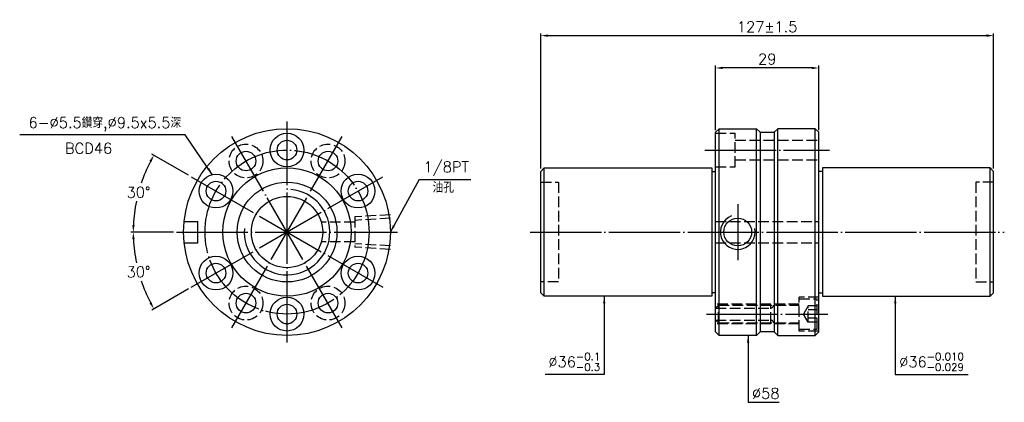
# Model space of a CAD drawing. Header units: millimetres. Extents: x 1890 to 2166, y -257 to -150.
import ezdxf

# ---------------------------------------------------------------- set-up
doc = ezdxf.new("R2010")
doc.units = ezdxf.units.MM
doc.linetypes.add('CENTER', pattern=[22, 20, -1, 0, -1])
doc.linetypes.add('DASHED', pattern=[4, 3, -1])
for name, color, linetype in [('DDVIEW', 7, 'Continuous'), ('NT', 7, 'Continuous'), ('NT-DIM', 2, 'Continuous')]:
    doc.layers.add(name, color=color, linetype=linetype)
doc.styles.get("Standard").update_dxf_attribs({"font": 'simplex.shx', "bigfont": 'chineset.shx'})
doc.dimstyles.new('ISO-25', dxfattribs={"dimtxt": 3, "dimasz": 2, "dimexe": 0.646, "dimexo": 0.862, "dimgap": 1, "dimtad": 1, "dimdec": 3, "dimdsep": 46, "dimtxsty": 'Standard', "dimcen": 1.5, "dimclrd": 256, "dimclre": 256, "dimclrt": 256, "dimazin": 2, "dimtfac": 1, "dimtdec": 3, "dimtmove": 0, "dimatfit": 3, "dimfxl": 0, "dimtolj": 1, "dimlwd": -1, "dimlwe": -1, "dimarcsym": 0})

# ---------------------------------------------------------------- blocks, each defined once
blk = doc.blocks.new('*D5')
at = {"layer": 'Defpoints', "color": 0}
for p in [(1924.53, -194.72), (1938.2, -193.97), (1934.04, -209.47), (1996.04, -209.47), (1991.89, -224.97)]:
    blk.add_point(p, dxfattribs=at)
at = {"layer": 'NT-DIM'}
for p, q in [((1937.45, -193.54), (1927.15, -187.59)), ((1933.18, -209.47), (1921.28, -209.47))]:
    blk.add_line(p, q, dxfattribs=at)
for start, end in [(152.6582, 161.5111), (168.429, 177.3418)]:
    blk.add_arc((1965.04, -209.47), 43.11, start, end, dxfattribs=at)
for points in [[(1926.45, -189.51), (1927.04, -189.83), (1927.71, -187.91)], [(1922.31, -207.48), (1921.64, -207.46), (1921.93, -209.47)]]:
    blk.add_solid(points, dxfattribs=at)
at = {"layer": 'NT-DIM', "insert": (1923.4, -198.31), "char_height": 3, "attachment_point": 5, "rotation": 1}
blk.add_mtext('\\A1;30°', dxfattribs=at)
blk = doc.blocks.new('*D6')
at = {"layer": 'Defpoints', "color": 0}
for p in [(1991.89, -193.97), (1934.04, -209.47), (1996.04, -209.47), (1922.59, -216.96), (1938.2, -224.97)]:
    blk.add_point(p, dxfattribs=at)
at = {"layer": 'NT-DIM'}
for p, q in [((1933.18, -209.47), (1921.28, -209.47)), ((1937.45, -225.4), (1927.15, -231.35))]:
    blk.add_line(p, q, dxfattribs=at)
for start, end in [(182.6582, 191.599), (198.4522, 207.3418)]:
    blk.add_arc((1965.04, -209.47), 43.11, start, end, dxfattribs=at)
for points in [[(1921.64, -211.48), (1922.31, -211.46), (1921.93, -209.47)], [(1927.04, -229.11), (1926.45, -229.43), (1927.71, -231.03)]]:
    blk.add_solid(points, dxfattribs=at)
at = {"layer": 'NT-DIM', "insert": (1923.4, -220.63), "char_height": 3, "attachment_point": 5, "rotation": 1}
blk.add_mtext('\\A1;30°', dxfattribs=at)
blk = doc.blocks.new('*D7')
at = {"layer": 'Defpoints', "color": 0}
for p in [(2163.21, -154.37), (2036.21, -192.47), (2163.21, -192.47)]:
    blk.add_point(p, dxfattribs=at)
at = {"layer": 'NT-DIM'}
for p, q in [((2036.21, -191.61), (2036.21, -153.73)), ((2038.21, -154.37), (2161.21, -154.37)), ((2163.21, -191.61), (2163.21, -153.73))]:
    blk.add_line(p, q, dxfattribs=at)
for points in [[(2038.21, -154.04), (2038.21, -154.71), (2036.21, -154.37)], [(2161.21, -154.04), (2161.21, -154.71), (2163.21, -154.37)]]:
    blk.add_solid(points, dxfattribs=at)
at = {"layer": 'NT-DIM', "insert": (2099.71, -151.87), "char_height": 3, "attachment_point": 5}
blk.add_mtext('\\A1;127%%P1.5', dxfattribs=at)
blk = doc.blocks.new('*D8')
at = {"layer": 'Defpoints', "color": 0}
for p in [(2085.21, -163.44), (2085.21, -181.72), (2114.21, -181.72)]:
    blk.add_point(p, dxfattribs=at)
at = {"layer": 'NT-DIM'}
for p, q in [((2085.21, -180.86), (2085.21, -162.79)), ((2114.21, -180.86), (2114.21, -162.79)), ((2112.21, -163.44), (2087.21, -163.44))]:
    blk.add_line(p, q, dxfattribs=at)
for points in [[(2087.21, -163.11), (2087.21, -163.77), (2085.21, -163.44)], [(2112.21, -163.11), (2112.21, -163.77), (2114.21, -163.44)]]:
    blk.add_solid(points, dxfattribs=at)
at = {"layer": 'NT-DIM', "insert": (2099.71, -160.94), "char_height": 3, "attachment_point": 5}
blk.add_mtext('\\A1;29', dxfattribs=at)

msp = doc.modelspace()

# ---------------------------------------------------------------- linework, layer by layer
at = {"linetype": 'Continuous'}
for p, q in [((2097.7058, -181.47), (2101.7058, -181.47)), ((2101.7058, -237.47), (2097.7058, -237.47))]:
    msp.add_line(p, q, dxfattribs=at)
at = {"layer": 'DDVIEW', "color": 3, "linetype": 'CENTER'}
for p, q in [((1965.0437, -240.47), (1965.0437, -178.47)), ((1980.5437, -236.3167), (1949.5437, -182.6232)), ((1949.5437, -236.3167), (1980.5437, -182.6232)), ((1938.197, -224.97), (1991.8905, -193.97)), ((1938.197, -193.97), (1991.8905, -224.97)), ((1934.0437, -209.47), (1996.0437, -209.47))]:
    msp.add_line(p, q, dxfattribs=at)
at = {"layer": 'DDVIEW'}
for p, q in [((1936.1993, -206.47), (1940.0437, -206.47)), ((1940.0437, -212.47), (1940.0437, -206.47)), ((1936.1993, -212.47), (1940.0437, -212.47))]:
    msp.add_line(p, q, dxfattribs=at)
at = {"layer": 'DDVIEW', "color": 1, "linetype": 'DASHED'}
for p, q in [((1984.0437, -206.72), (1974.6582, -206.72)), ((1994.0437, -204.606), (1984.0437, -205.231)), ((1984.0437, -205.231), (1984.0437, -213.709)), ((1994.0437, -205.5788), (1984.0437, -206.2038)), ((1984.0437, -212.22), (1974.6582, -212.22)), ((1994.0437, -213.3612), (1984.0437, -212.7362)), ((1994.0437, -214.334), (1984.0437, -213.709))]:
    msp.add_line(p, q, dxfattribs=at)
for centre in [(1953.5437, -189.5514), (1976.5437, -189.5514), (1953.5437, -229.3885), (1976.5437, -229.3885)]:
    msp.add_circle(centre, 4.75, dxfattribs=at)
at = {"layer": 'DDVIEW', "color": 3, "linetype": 'CENTER'}
msp.add_circle((1965.0437, -209.47), 23, dxfattribs=at)
at = {"layer": 'DDVIEW', "color": 5, "linetype": 'Continuous'}
msp.add_arc((1965.0437, -209.47), 12, 175, 85, dxfattribs=at)
at = {"layer": 'NT'}
for p, q in [((2085.2058, -181.47), (2086.2058, -180.47)), ((2085.2058, -237.47), (2085.2058, -181.47)), ((2086.2058, -180.47), (2096.7058, -180.47)), ((2086.2058, -238.47), (2086.2058, -180.47)), ((2096.7058, -180.47), (2097.7058, -181.47)), ((2096.7058, -238.47), (2096.7058, -180.47)), ((2097.7058, -181.47), (2097.7058, -237.47)), ((2102.7058, -180.47), (2101.7058, -181.47)), ((2101.7058, -181.47), (2101.7058, -237.47)), ((2113.2058, -180.47), (2102.7058, -180.47)), ((2102.7058, -238.47), (2102.7058, -180.47)), ((2114.2058, -181.47), (2113.2058, -180.47)), ((2113.2058, -238.47), (2113.2058, -180.47)), ((2114.2058, -237.47), (2114.2058, -181.47)), ((2036.2058, -192.47), (2037.2058, -191.47)), ((2036.2058, -226.47), (2036.2058, -192.47)), ((2037.2058, -191.47), (2084.2058, -191.47)), ((2037.2058, -227.47), (2037.2058, -191.47)), ((2084.2058, -191.47), (2084.2058, -227.47)), ((2084.2058, -192.47), (2085.2058, -192.47)), ((2115.2058, -192.47), (2114.2058, -192.47)), ((2162.2058, -191.47), (2115.2058, -191.47)), ((2115.2058, -191.47), (2115.2058, -227.47)), ((2163.2058, -192.47), (2162.2058, -191.47)), ((2162.2058, -227.47), (2162.2058, -191.47)), ((2163.2058, -226.47), (2163.2058, -192.47)), ((2037.2058, -227.47), (2036.2058, -226.47)), ((2084.2058, -227.47), (2037.2058, -227.47)), ((2085.2058, -226.47), (2084.2058, -226.47)), ((2114.2058, -226.47), (2115.2058, -226.47)), ((2115.2058, -227.47), (2162.2058, -227.47)), ((2162.2058, -227.47), (2163.2058, -226.47)), ((2086.2058, -238.47), (2085.2058, -237.47)), ((2097.7058, -237.47), (2096.7058, -238.47)), ((2101.7058, -237.47), (2102.7058, -238.47)), ((2113.2058, -238.47), (2114.2058, -237.47)), ((2096.7058, -238.47), (2086.2058, -238.47)), ((2102.7058, -238.47), (2113.2058, -238.47))]:
    msp.add_line(p, q, dxfattribs=at)
at = {"layer": 'NT', "color": 1, "linetype": 'DASHED'}
for p, q in [((2085.2058, -181.72), (2090.7058, -181.72)), ((2090.7058, -191.22), (2090.7058, -181.72)), ((2090.7058, -183.72), (2114.2058, -183.72)), ((2090.7058, -189.22), (2114.2058, -189.22)), ((2085.2058, -191.22), (2090.7058, -191.22)), ((2036.2058, -195.47), (2041.2058, -195.47)), ((2041.2058, -195.47), (2041.2058, -223.47)), ((2163.2058, -195.47), (2158.2058, -195.47)), ((2158.2058, -195.47), (2158.2058, -223.47)), ((2085.2058, -206.47), (2114.2058, -206.47)), ((2085.2058, -212.47), (2114.2058, -212.47)), ((2041.2058, -223.47), (2036.2058, -223.47)), ((2158.2058, -223.47), (2163.2058, -223.47)), ((2114.2058, -227.72), (2108.7058, -227.72)), ((2108.7058, -237.22), (2108.7058, -227.72)), ((2108.7058, -228.22), (2113.7058, -228.22)), ((2113.7058, -236.72), (2113.7058, -228.22)), ((2108.7058, -229.72), (2085.2058, -229.72)), ((2086.0058, -229.97), (2085.2058, -230.77)), ((2085.2058, -230.77), (2100.7058, -230.77)), ((2086.0058, -234.97), (2086.0058, -229.97)), ((2086.0058, -229.97), (2108.7058, -229.97)), ((2100.7058, -234.97), (2100.7058, -229.97)), ((2111.2058, -230.1606), (2109.8725, -232.47)), ((2113.7058, -230.1606), (2111.2058, -230.1606)), ((2111.2058, -234.7794), (2111.2058, -230.1606)), ((2113.7058, -231.3153), (2111.2058, -231.3153)), ((2086.0058, -234.97), (2085.2058, -234.17)), ((2085.2058, -234.17), (2100.7058, -234.17)), ((2111.2058, -234.7794), (2109.8725, -232.47)), ((2113.7058, -233.6247), (2111.2058, -233.6247)), ((2108.7058, -235.22), (2085.2058, -235.22)), ((2086.0058, -234.97), (2108.7058, -234.97)), ((2108.7058, -236.72), (2113.7058, -236.72)), ((2114.2058, -237.22), (2108.7058, -237.22)), ((2113.7058, -234.7794), (2111.2058, -234.7794))]:
    msp.add_line(p, q, dxfattribs=at)
at = {"layer": 'NT', "color": 3, "linetype": 'CENTER'}
for p, q in [((2082.2058, -186.47), (2117.2058, -186.47)), ((2091.4558, -201.6279), (2091.4558, -217.312)), ((2033.2058, -209.47), (2166.2058, -209.47)), ((2082.7058, -232.47), (2116.7058, -232.47))]:
    msp.add_line(p, q, dxfattribs=at)
at = {"layer": 'NT'}
for centre, radius in [((1965.0437, -209.47), 29), ((1965.0437, -186.47), 4.75), ((1965.0437, -186.47), 2.75), ((1953.5437, -189.5514), 2.75), ((1976.5437, -189.5514), 2.75), ((1945.1252, -197.97), 4.75), ((1965.0437, -209.47), 18), ((1984.9623, -197.97), 4.75), ((1945.1252, -197.97), 2.75), ((1965.0437, -209.47), 14), ((1984.9623, -197.97), 2.75), ((1965.0437, -209.47), 10), ((2091.4558, -209.47), 3.8912), ((1945.1252, -220.97), 4.75), ((1984.9623, -220.97), 4.75), ((1945.1252, -220.97), 2.75), ((1984.9623, -220.97), 2.75), ((1953.5437, -229.3885), 2.75), ((1965.0437, -232.47), 4.75), ((1976.5437, -229.3885), 2.75), ((1965.0437, -232.47), 2.75)]:
    msp.add_circle(centre, radius, dxfattribs=at)
at = {"layer": 'NT', "color": 5}
msp.add_arc((2091.4558, -209.47), 4.864, 111.712616, 11.385625, dxfattribs=at)
at = {"layer": 'NT', "color": 1, "linetype": 'DASHED'}
for centre, start, end in [((2100.7058, -229.97), 270, 0), ((2100.7058, -234.97), 0, 90)]:
    msp.add_arc(centre, 0.8, start, end, dxfattribs=at)

# ---------------------------------------------------------------- texts
at = {"layer": 'NT-DIM', "char_height": 3}
for s, insert, attachment_point in [('6-%%C5.5鑽穿,%%C9.5x5.5深', (1935.3583, -181.1969), 9), ('BCD46', (1916.0156, -187.4796), 9), ('\\A1;1/8PT', (2003.306, -193.6815), 7), ('油孔', (2005.8662, -198.426), 7), ('\\A1;%%C36{\\H0.7x;\\S-0.1^ -0.3;}', (2052.8979, -248.3896), 9), ('\\A1;%%C36{\\H0.7x;\\S-0.010^ -0.029;}', (2136.7239, -248.3896), 7), ('%%C58', (2095.4568, -256.221), 7)]:
    msp.add_mtext(s, dxfattribs=dict(at, insert=insert, attachment_point=attachment_point))

# ---------------------------------------------------------------- dimensions: what is measured, and where the dimension line sits
at = {"layer": 'NT-DIM'}
dim = msp.add_linear_dim(base=(2163.2058, -154.3717), p1=(2036.2058, -192.47), p2=(2163.2058, -192.47), text='<>%%P1.5', dimstyle='ISO-25', dxfattribs=at)
dim.commit()
dim.dimension.update_dxf_attribs({"geometry": '*D7', "text_midpoint": (2099.7058, -151.8717)})
dim = msp.add_linear_dim(base=(2085.2058, -163.4404), p1=(2114.2058, -181.72), p2=(2085.2058, -181.72), dimstyle='ISO-25', dxfattribs=at)
dim.commit()
dim.dimension.update_dxf_attribs({"geometry": '*D8', "text_midpoint": (2099.7058, -160.9404)})
for base, line2, picture, middle in [((1924.5309, -194.7245), ((1938.197, -193.97), (1991.8905, -224.97)), '*D5', (1923.3999, -198.3115)), ((1922.5859, -216.9564), ((1938.197, -224.97), (1991.8905, -193.97)), '*D6', (1923.3999, -220.6284))]:
    dim = msp.add_angular_dim_2l(base=base, line1=((1934.0437, -209.47), (1996.0437, -209.47)), line2=line2, dimstyle='ISO-25', dxfattribs=at)
    dim.commit()
    dim.dimension.update_dxf_attribs({"geometry": picture, "text_midpoint": middle, "text_rotation": 1})

# ---------------------------------------------------------------- leaders
at = {"layer": 'NT-DIM', "annotation_type": 0, "has_hookline": 1}
for points, hookline_direction, text_width in [([(1944.071, -193.3384), (1936.458, -182.1898), (1936.3583, -182.1969)], 1, 45.2857), ([(1994.0437, -209.47), (2002.2062, -194.6759), (2002.306, -194.6815)], 0, 13.2857), ([(2053.9979, -227.47), (2053.9979, -249.3896), (2053.8979, -249.3896)], 1, 15.4286), ([(2135.6239, -227.47), (2135.6239, -249.3896), (2135.7239, -249.3896)], 0, 19.3286), ([(2094.3568, -238.47), (2094.3568, -257.221), (2094.4568, -257.221)], 0, 7.5714)]:
    msp.add_leader(points, dimstyle='ISO-25', dxfattribs=dict(at, hookline_direction=hookline_direction, text_width=text_width))

doc.saveas('drawing.dxf')
